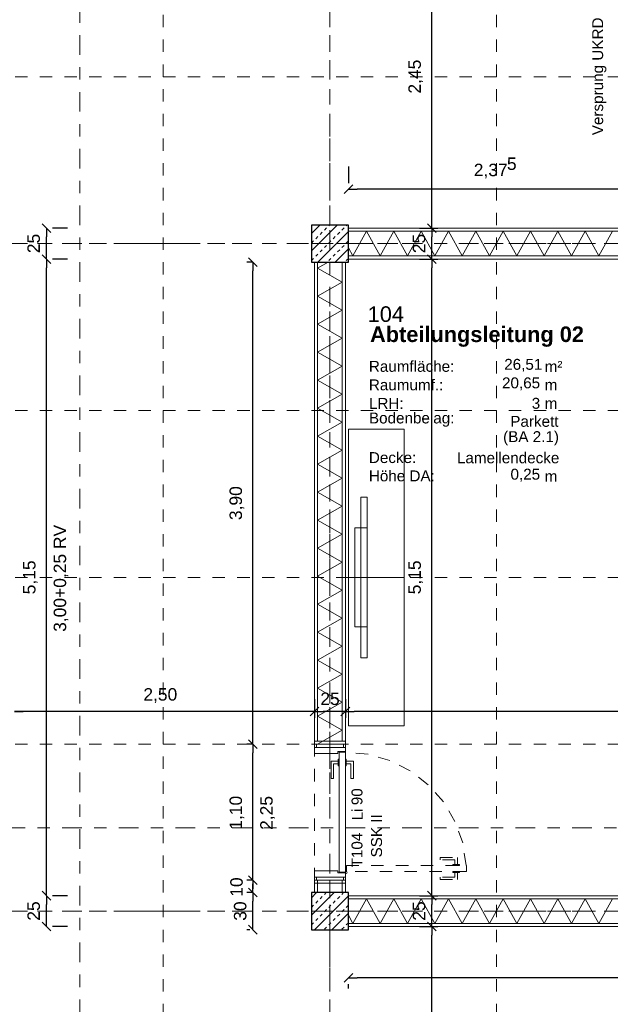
# Model space of a CAD drawing. Header units: metres. Extents: x -45.2 to 14.3, y -31.8 to 10.2.
# Tile 128 of 152: x -7.9 to -3.1, y -14.3 to -6.3. Entities that reach past the tile are written whole.
import ezdxf

# ---------------------------------------------------------------- set-up
doc = ezdxf.new("R2010")
doc.units = ezdxf.units.M
doc.header["$LTSCALE"] = 0.05
for name, pattern in [('Achsen 01', [5.291531, 3.175, -1.058062, 0.352704, -0.705764]), ('gestrichelt - 01', [2, 1, -1]), ('ISO-07 Punktiert', [0.889, 0.127, -0.762]), ('Raster 01', [2, 1, -1]), ('VW-01 Strichlinie kurz', [2, 1, -1])]:
    doc.linetypes.add(name, pattern=pattern)
doc.layers.get('0').update_dxf_attribs({"lineweight": 25})
for name, color, linetype, lineweight in [('013_Beton und Stahlbetonarbeiten-340 Innenstützen', 7, 'Continuous', 25), ('013_Beton und Stahlbetonarbeiten-Deckenversprung GRU', 7, 'VW-01 Strichlinie kurz', 9), ('027_Tischlerarbeiten-340 Innentüren', 7, 'Continuous', 9), ('031_Metallbauarbeiten-340 Innentüren _ Elemente', 7, 'Continuous', 9), ('039_Trockenbauarbeiten-000 Sturz', 7, 'ISO-07 Punktiert', 9), ('039_Trockenbauarbeiten-340 Gipskarton', 7, 'Continuous', 9), ('AV1-Einrichtung Bemaßung', 7, 'Continuous', 9), ('AV1-Schnitt Achsen', 7, 'Achsen 01', 18), ('AV1-Stempel-Raumstempel', 7, 'Continuous', 9)]:
    doc.layers.add(name, color=color, linetype=linetype, lineweight=lineweight)
for name, color, linetype, lineweight, true_color in [('039_Trockenbauarbeiten-340 Dämmung', 7, 'Continuous', 9, 0xc0c0c0), ('AV1-Achsen', 1, 'Achsen 01', 18, 0xff0000), ('AV1-Einrichtung', 7, 'Continuous', 9, 0xa6a6a6), ('AV1-Raster', 7, 'Raster 01', 9, 0xa6a6a6)]:
    doc.layers.add(name, color=color, linetype=linetype, lineweight=lineweight, true_color=true_color)
doc.styles.add('Arial', font='arial.ttf')
doc.styles.add('Arial (bold)', font='arialbd.ttf')

msp = doc.modelspace()

# ---------------------------------------------------------------- linework, layer by layer
at = {"color": 0, "linetype": 'Continuous', "lineweight": 15}
for p, q in [((-5.2854, -7.6954), (-5.2146, -7.6246)), ((-7.7312, -7.9396), (-7.6605, -8.0104)), ((-4.5395, -8.0104), (-4.6102, -7.9396)), ((-4.6102, -7.9396), (-4.5395, -8.0104)), ((-7.6605, -8.2604), (-7.7312, -8.1896)), ((-7.7312, -8.1896), (-7.6605, -8.2604)), ((-4.5395, -8.2604), (-4.6102, -8.1896)), ((-4.6102, -8.1896), (-4.5395, -8.2604)), ((-6.0587, -8.2146), (-5.988, -8.2854)), ((-5.4896, -11.8506), (-5.5604, -11.9213)), ((-5.5604, -11.9213), (-5.4896, -11.8506)), ((-5.2396, -11.8506), (-5.3104, -11.9213)), ((-5.3104, -11.9213), (-5.2396, -11.8506)), ((-5.988, -12.1854), (-6.0587, -12.1146)), ((-6.0587, -12.1146), (-5.988, -12.1854)), ((-5.988, -13.2854), (-6.0587, -13.2146)), ((-6.0587, -13.2146), (-5.988, -13.2854)), ((-7.6605, -13.4104), (-7.7312, -13.3396)), ((-7.7312, -13.3396), (-7.6605, -13.4104)), ((-5.988, -13.3854), (-6.0587, -13.3146)), ((-6.0587, -13.3146), (-5.988, -13.3854)), ((-4.5395, -13.4104), (-4.6102, -13.3396)), ((-4.6102, -13.3396), (-4.5395, -13.4104)), ((-7.6605, -13.6604), (-7.7312, -13.5896)), ((-5.988, -13.6854), (-6.0587, -13.6146)), ((-4.5395, -13.6604), (-4.6102, -13.5896)), ((-4.6102, -13.5896), (-4.5395, -13.6604)), ((-5.2854, -14.0754), (-5.2146, -14.0046))]:
    msp.add_line(p, q, dxfattribs=at)
at = {"color": 0, "linetype": 'ByBlock', "lineweight": -2}
for p, q in [((-5.25, -7.66), (-5.1793, -7.66)), ((-4.5749, -7.975), (-4.5749, -7.9043)), ((-7.6959, -7.975), (-7.6959, -8.0457)), ((-4.5749, -7.975), (-4.5749, -8.0457)), ((-7.6959, -8.225), (-7.6959, -8.1543)), ((-4.5749, -8.225), (-4.5749, -8.1543)), ((-7.6959, -8.225), (-7.6959, -8.2957)), ((-6.0233, -8.25), (-6.0233, -8.3207)), ((-4.5749, -8.225), (-4.5749, -8.2957)), ((-5.525, -11.8859), (-5.5957, -11.8859)), ((-5.525, -11.8859), (-5.4543, -11.8859)), ((-5.275, -11.8859), (-5.3457, -11.8859)), ((-5.275, -11.8859), (-5.2043, -11.8859)), ((-6.0233, -12.15), (-6.0233, -12.0793)), ((-6.0233, -12.15), (-6.0233, -12.2207)), ((-6.0233, -13.25), (-6.0233, -13.1793)), ((-6.0233, -13.25), (-6.0233, -13.3207)), ((-6.0233, -13.35), (-6.0233, -13.2793)), ((-7.6959, -13.375), (-7.6959, -13.3043)), ((-7.6959, -13.375), (-7.6959, -13.4457)), ((-6.0233, -13.35), (-6.0233, -13.4207)), ((-4.5749, -13.375), (-4.5749, -13.3043)), ((-4.5749, -13.375), (-4.5749, -13.4457)), ((-7.6959, -13.625), (-7.6959, -13.5543)), ((-6.0233, -13.65), (-6.0233, -13.5793)), ((-4.5749, -13.625), (-4.5749, -13.5543)), ((-4.5749, -13.625), (-4.5749, -13.6957)), ((-5.25, -14.04), (-5.1793, -14.04))]:
    msp.add_line(p, q, dxfattribs=at)
at = {"layer": '013_Beton und Stahlbetonarbeiten-340 Innenstützen', "color": 251, "linetype": 'Continuous', "lineweight": 13, "true_color": 0x4c4c4c}
for p, q in [((-5.55, -7.9542), (-5.5458, -7.95)), ((-5.3402, -7.95), (-5.55, -8.1598)), ((-5.4816, -7.95), (-5.55, -8.0184)), ((-5.4094, -7.955), (-5.4044, -7.95)), ((-5.2679, -7.955), (-5.263, -7.95)), ((-5.5154, -8.061), (-5.4978, -8.0433)), ((-5.25, -8.0012), (-5.4988, -8.25)), ((-5.4801, -8.0257), (-5.4624, -8.008)), ((-5.4447, -7.9903), (-5.427, -7.9726)), ((-5.374, -8.061), (-5.3563, -8.0433)), ((-5.3387, -8.0257), (-5.321, -8.008)), ((-5.3033, -7.9903), (-5.2856, -7.9726)), ((-5.55, -8.0956), (-5.5331, -8.0787)), ((-5.4447, -8.1317), (-5.427, -8.1141)), ((-5.4094, -8.0964), (-5.3917, -8.0787)), ((-5.3033, -8.1317), (-5.2856, -8.1141)), ((-5.2679, -8.0964), (-5.2503, -8.0787)), ((-5.5154, -8.2024), (-5.4978, -8.1848)), ((-5.4801, -8.1671), (-5.4624, -8.1494)), ((-5.374, -8.2024), (-5.3563, -8.1848)), ((-5.25, -8.1426), (-5.3574, -8.25)), ((-5.3387, -8.1671), (-5.321, -8.1494)), ((-5.55, -8.237), (-5.5331, -8.2201)), ((-5.4094, -8.2378), (-5.3917, -8.2201)), ((-5.2679, -8.2378), (-5.2503, -8.2201)), ((-5.3662, -13.35), (-5.55, -13.5338)), ((-5.5076, -13.35), (-5.55, -13.3924)), ((-5.25, -13.3752), (-5.5248, -13.65)), ((-5.4447, -13.3643), (-5.4304, -13.35)), ((-5.3033, -13.3643), (-5.289, -13.35)), ((-5.55, -13.4696), (-5.5331, -13.4527)), ((-5.5154, -13.435), (-5.4978, -13.4174)), ((-5.4801, -13.3997), (-5.4624, -13.382)), ((-5.4094, -13.4704), (-5.3917, -13.4527)), ((-5.374, -13.435), (-5.3563, -13.4174)), ((-5.3387, -13.3997), (-5.321, -13.382)), ((-5.2679, -13.4704), (-5.2503, -13.4527)), ((-5.4801, -13.5411), (-5.4624, -13.5234)), ((-5.4447, -13.5057), (-5.427, -13.4881)), ((-5.25, -13.5166), (-5.3834, -13.65)), ((-5.3387, -13.5411), (-5.321, -13.5234)), ((-5.3033, -13.5057), (-5.2856, -13.4881)), ((-5.55, -13.611), (-5.5331, -13.5941)), ((-5.5154, -13.5765), (-5.4978, -13.5588)), ((-5.4094, -13.6118), (-5.3917, -13.5941)), ((-5.374, -13.5765), (-5.3563, -13.5588)), ((-5.2679, -13.6118), (-5.2503, -13.5941)), ((-5.4447, -13.6472), (-5.427, -13.6295)), ((-5.3033, -13.6472), (-5.2856, -13.6295))]:
    msp.add_line(p, q, dxfattribs=at)
at = {"layer": '013_Beton und Stahlbetonarbeiten-340 Innenstützen'}
for points in [[(-5.25, -7.95), (-5.55, -7.95), (-5.55, -8.25), (-5.25, -8.25)], [(-5.25, -13.35), (-5.55, -13.35), (-5.55, -13.65), (-5.25, -13.65)]]:
    msp.add_lwpolyline(points, close=True, dxfattribs=at)
at = {"layer": '027_Tischlerarbeiten-340 Innentüren'}
for points in [[(-5.275, -12.21), (-5.335, -12.21), (-5.335, -12.225), (-5.525, -12.225), (-5.525, -12.175), (-5.275, -12.175)], [(-5.51, -12.15), (-5.29, -12.15), (-5.29, -12.175), (-5.51, -12.175)], [(-5.325, -12.215), (-5.275, -12.215), (-5.275, -13.185), (-5.325, -13.185)], [(-5.3325, -12.2875), (-5.3325, -12.3075), (-5.37, -12.3075), (-5.37, -12.4275), (-5.39, -12.4275), (-5.39, -12.2875)], [(-5.3325, -12.27), (-5.325, -12.27), (-5.325, -12.325), (-5.3325, -12.325)], [(-5.275, -12.27), (-5.2675, -12.27), (-5.2675, -12.325), (-5.275, -12.325)], [(-5.2675, -12.2875), (-5.2675, -12.3075), (-5.23, -12.3075), (-5.23, -12.4275), (-5.21, -12.4275), (-5.21, -12.2875)], [(-5.275, -13.19), (-5.335, -13.19), (-5.335, -13.175), (-5.525, -13.175), (-5.525, -13.225), (-5.275, -13.225)], [(-5.26, -13.1875), (-5.2622, -13.1928), (-5.2675, -13.195), (-5.2728, -13.1928), (-5.275, -13.1875), (-5.2728, -13.1822), (-5.2675, -13.18), (-5.2622, -13.1822)], [(-5.51, -13.225), (-5.29, -13.225), (-5.29, -13.25), (-5.51, -13.25)]]:
    msp.add_lwpolyline(points, close=True, dxfattribs=at)
at = {"layer": '027_Tischlerarbeiten-340 Innentüren', "color": 253, "linetype": 'gestrichelt - 01', "lineweight": 9, "true_color": 0xa6a6a6}
msp.add_lwpolyline([(-4.2967, -13.1301), (-4.325, -12.9478), (-4.3872, -12.7742), (-4.481, -12.6154), (-4.6032, -12.4772), (-4.7492, -12.3646), (-4.9139, -12.2815), (-5.0913, -12.2311), (-5.275, -12.215)], dxfattribs=at)
for points in [[(-5.265, -13.13), (-4.295, -13.13), (-4.295, -13.18), (-5.265, -13.18)], [(-4.3675, -13.1225), (-4.3875, -13.1225), (-4.3875, -13.085), (-4.5075, -13.085), (-4.5075, -13.065), (-4.3675, -13.065)], [(-4.405, -13.1225), (-4.35, -13.1225), (-4.35, -13.13), (-4.405, -13.13)], [(-4.3675, -13.1875), (-4.3875, -13.1875), (-4.3875, -13.225), (-4.5075, -13.225), (-4.5075, -13.245), (-4.3675, -13.245)], [(-4.405, -13.18), (-4.35, -13.18), (-4.35, -13.1875), (-4.405, -13.1875)]]:
    msp.add_lwpolyline(points, close=True, dxfattribs=at)
at = {"layer": '039_Trockenbauarbeiten-000 Sturz', "linetype": 'VW-01 Strichlinie kurz'}
msp.add_lwpolyline([(-5.275, -13.25), (-5.525, -13.25), (-5.525, -12.15), (-5.275, -12.15)], close=True, dxfattribs=at)
at = {"layer": '039_Trockenbauarbeiten-340 Dämmung'}
for points in [[(-3.1116, -8), (-3.2222, -8.2), (-3.3328, -8), (-3.4434, -8.2), (-3.554, -8), (-3.6646, -8.2), (-3.7753, -8), (-3.8859, -8.2), (-3.9965, -8), (-4.1071, -8.2), (-4.2177, -8), (-4.3283, -8.2), (-4.4389, -8), (-4.5496, -8.2), (-4.6602, -8), (-4.7708, -8.2), (-4.8814, -8), (-4.992, -8.2), (-5.1026, -8), (-5.2132, -8.2), (-5.25, -8.1335)], [(-5.5, -12.15), (-5.3, -12.0367), (-5.5, -11.9234), (-5.3, -11.8101), (-5.5, -11.6968), (-5.3, -11.5835), (-5.5, -11.4703), (-5.3, -11.357), (-5.5, -11.2437), (-5.3, -11.1304), (-5.5, -11.0171), (-5.3, -10.9038), (-5.5, -10.7905), (-5.3, -10.6772), (-5.5, -10.5639), (-5.3, -10.4506), (-5.5, -10.3373), (-5.3, -10.224), (-5.5, -10.1108), (-5.3, -9.9975), (-5.5, -9.8842), (-5.3, -9.7709), (-5.5, -9.6576), (-5.3, -9.5443), (-5.5, -9.431), (-5.3, -9.3177), (-5.5, -9.2044), (-5.3, -9.0911), (-5.5, -8.9778), (-5.3, -8.8646), (-5.5, -8.7513), (-5.3, -8.638), (-5.5, -8.5247), (-5.3, -8.4114), (-5.5, -8.2981), (-5.4151, -8.25)], [(-3.1116, -13.4), (-3.2222, -13.6), (-3.3328, -13.4), (-3.4434, -13.6), (-3.554, -13.4), (-3.6646, -13.6), (-3.7753, -13.4), (-3.8859, -13.6), (-3.9965, -13.4), (-4.1071, -13.6), (-4.2177, -13.4), (-4.3283, -13.6), (-4.4389, -13.4), (-4.5496, -13.6), (-4.6602, -13.4), (-4.7708, -13.6), (-4.8814, -13.4), (-4.992, -13.6), (-5.1026, -13.4), (-5.2132, -13.6), (-5.25, -13.5335)]]:
    msp.add_lwpolyline(points, dxfattribs=at)
msp.add_lwpolyline([(-5.5, -12.125), (-5.5, -8.25), (-5.3, -8.25), (-5.3, -12.125)], close=True, dxfattribs=at)
at = {"layer": '039_Trockenbauarbeiten-340 Gipskarton'}
for points in [[(-5.25, -7.975), (-2.875, -7.975), (-2.875, -8), (-5.25, -8)], [(-5.25, -8.2), (-2.875, -8.2), (-2.875, -8.225), (-5.25, -8.225)], [(-5.525, -12.125), (-5.525, -8.25), (-5.5, -8.25), (-5.5, -12.125)], [(-5.3, -12.125), (-5.3, -8.25), (-5.275, -8.25), (-5.275, -12.125)], [(-5.525, -12.125), (-5.275, -12.125), (-5.275, -12.15), (-5.525, -12.15)], [(-5.525, -13.25), (-5.275, -13.25), (-5.275, -13.35), (-5.525, -13.35)], [(-5.525, -13.25), (-5.5, -13.25), (-5.5, -13.35), (-5.525, -13.35)], [(-5.525, -13.25), (-5.275, -13.25), (-5.275, -13.275), (-5.525, -13.275)], [(-5.3, -13.25), (-5.275, -13.25), (-5.275, -13.35), (-5.3, -13.35)], [(-0.125, -13.375), (-0.125, -13.4), (-5.25, -13.4), (-5.25, -13.375)], [(-0.125, -13.6), (-0.125, -13.625), (-5.25, -13.625), (-5.25, -13.6)]]:
    msp.add_lwpolyline(points, close=True, dxfattribs=at)
at = {"layer": 'AV1-Achsen'}
for p, q in [((-5.4, -26.5), (-5.4, 4.9)), ((-43.35, -8.1), (4.2, -8.1)), ((-43.35, -13.5), (4.2, -13.5))]:
    msp.add_line(p, q, dxfattribs=at)
at = {"layer": 'AV1-Einrichtung'}
for points in [[(-5.2489, -9.6), (-4.7989, -9.6), (-4.7989, -10.8), (-5.2489, -10.8)], [(-5.1489, -11.45), (-5.1489, -10.15), (-5.0989, -10.15), (-5.0989, -11.45)], [(-5.1989, -11.2), (-5.1989, -10.4), (-5.0989, -10.4), (-5.0989, -11.2)], [(-5.2489, -10.8), (-4.7989, -10.8), (-4.7989, -12), (-5.2489, -12)]]:
    msp.add_lwpolyline(points, close=True, dxfattribs=at)
at = {"layer": 'AV1-Einrichtung Bemaßung', "color": 0, "lineweight": -2}
for p, q in [((-4.5749, -7.9043), (-4.5749, -5.5957)), ((-5.25, -7.475), (-5.25, -7.61)), ((-2.9457, -7.66), (-5.1793, -7.66)), ((-7.525, -7.975), (-7.6459, -7.975)), ((-4.6749, -7.975), (-4.5249, -7.975)), ((-4.6749, -7.975), (-4.5249, -7.975)), ((-7.6959, -8.1543), (-7.6959, -8.0457)), ((-4.5749, -8.1543), (-4.5749, -8.0457)), ((-7.525, -8.225), (-7.6459, -8.225)), ((-7.525, -8.225), (-7.6459, -8.225)), ((-6.025, -8.25), (-6.0733, -8.25)), ((-4.6749, -8.225), (-4.5249, -8.225)), ((-4.6749, -8.225), (-4.5249, -8.225)), ((-7.6959, -13.3043), (-7.6959, -8.2957)), ((-6.0233, -12.0793), (-6.0233, -8.3207)), ((-4.5749, -13.3043), (-4.5749, -8.2957)), ((-5.525, -11.7859), (-5.525, -11.9359)), ((-5.525, -11.7859), (-5.525, -11.9359)), ((-5.275, -11.7859), (-5.275, -11.9359)), ((-5.275, -11.7859), (-5.275, -11.9359)), ((-7.9543, -11.8859), (-7.8836, -11.8859)), ((-5.5957, -11.8859), (-7.9543, -11.8859)), ((-5.3457, -11.8859), (-5.4543, -11.8859)), ((-0.1957, -11.8859), (-5.2043, -11.8859)), ((-6.025, -12.15), (-6.0733, -12.15)), ((-6.025, -12.15), (-6.0733, -12.15)), ((-6.0233, -13.1793), (-6.0233, -12.2207)), ((-6.025, -13.25), (-6.0733, -13.25)), ((-6.025, -13.25), (-6.0733, -13.25)), ((-6.0233, -13.2793), (-6.0233, -13.3207)), ((-7.525, -13.375), (-7.6459, -13.375)), ((-7.525, -13.375), (-7.6459, -13.375)), ((-6.025, -13.35), (-6.0733, -13.35)), ((-6.025, -13.35), (-6.0733, -13.35)), ((-4.6749, -13.375), (-4.5249, -13.375)), ((-4.6749, -13.375), (-4.5249, -13.375)), ((-7.6959, -13.5543), (-7.6959, -13.4457)), ((-6.0233, -13.5793), (-6.0233, -13.4207)), ((-4.5749, -13.5543), (-4.5749, -13.4457)), ((-7.525, -13.625), (-7.6459, -13.625)), ((-6.05, -13.65), (-6.0733, -13.65)), ((-4.6749, -13.625), (-4.5249, -13.625)), ((-4.6749, -13.625), (-4.5249, -13.625)), ((-4.5749, -16.0043), (-4.5749, -13.6957)), ((-5.25, -14.125), (-5.25, -14.09)), ((-0.1957, -14.04), (-5.1793, -14.04))]:
    msp.add_line(p, q, dxfattribs=at)
at = {"layer": 'AV1-Raster'}
for p, q in [((-6.75, -22.95), (-6.75, 1.35)), ((-5.4, -22.95), (-5.4, 1.35)), ((-4.05, -22.95), (-4.05, 1.35)), ((1.35, -6.75), (-40.5, -6.75)), ((1.35, -8.1), (-40.5, -8.1)), ((1.35, -9.45), (-40.5, -9.45)), ((1.35, -10.8), (-40.5, -10.8)), ((1.35, -12.15), (-40.5, -12.15)), ((1.35, -13.5), (-40.5, -13.5))]:
    msp.add_line(p, q, dxfattribs=at)
at = {"layer": 'AV1-Schnitt Achsen'}
for p, q in [((-7.425, -26.3), (-7.425, 4.7)), ((-43.35, -12.825), (4.2, -12.825))]:
    msp.add_line(p, q, dxfattribs=at)
at = {"layer": 'Defpoints', "color": 0, "lineweight": 0}
for p, q in [((-5.25, -7.66), (-5.25, -7.66)), ((-7.6959, -7.975), (-7.6959, -7.975)), ((-5.25, -7.975), (-5.25, -7.975)), ((-5.25, -7.975), (-5.25, -7.975)), ((-5.25, -7.975), (-5.25, -7.975)), ((-4.5749, -7.975), (-4.5749, -7.975)), ((-7.6959, -8.225), (-7.6959, -8.225)), ((-6.0233, -8.25), (-6.0233, -8.25)), ((-5.525, -8.25), (-5.525, -8.25)), ((-5.525, -8.25), (-5.525, -8.25)), ((-5.525, -8.25), (-5.525, -8.25)), ((-5.275, -8.25), (-5.275, -8.25)), ((-5.275, -8.25), (-5.275, -8.25)), ((-5.25, -8.225), (-5.25, -8.225)), ((-5.25, -8.225), (-5.25, -8.225)), ((-4.5749, -8.225), (-4.5749, -8.225)), ((-5.525, -11.8859), (-5.525, -11.8859)), ((-5.275, -11.8859), (-5.275, -11.8859)), ((-6.0233, -12.15), (-6.0233, -12.15)), ((-5.525, -12.15), (-5.525, -12.15)), ((-5.525, -12.15), (-5.525, -12.15)), ((-6.0233, -13.25), (-6.0233, -13.25)), ((-5.525, -13.25), (-5.525, -13.25)), ((-5.525, -13.25), (-5.525, -13.25)), ((-7.6959, -13.375), (-7.6959, -13.375)), ((-6.0233, -13.35), (-6.0233, -13.35)), ((-5.525, -13.35), (-5.525, -13.35)), ((-5.525, -13.35), (-5.525, -13.35)), ((-5.25, -13.375), (-5.25, -13.375)), ((-5.25, -13.375), (-5.25, -13.375)), ((-4.5749, -13.375), (-4.5749, -13.375)), ((-5.55, -13.65), (-5.55, -13.65)), ((-5.25, -13.625), (-5.25, -13.625)), ((-5.25, -13.625), (-5.25, -13.625)), ((-5.25, -13.625), (-5.25, -13.625)), ((-4.5749, -13.625), (-4.5749, -13.625)), ((-5.25, -14.04), (-5.25, -14.04))]:
    msp.add_line(p, q, dxfattribs=at)

# ---------------------------------------------------------------- texts
at = {"layer": '013_Beton und Stahlbetonarbeiten-Deckenversprung GRU', "color": 7, "insert": (-3.161, -7.2233), "char_height": 0.088263, "attachment_point": 7, "rotation": 90, "style": 'Arial'}
msp.add_mtext('Versprung UKRD', dxfattribs=at)
at = {"layer": '031_Metallbauarbeiten-340 Innentüren _ Elemente', "char_height": 0.08826, "attachment_point": 7, "rotation": 90, "style": 'Arial'}
for s, insert in [('90', (-5.1356, -12.6432)), ('Li', (-5.1341, -12.7656)), ('T104', (-5.1356, -13.1465))]:
    msp.add_mtext(s, dxfattribs=dict(at, insert=insert))
at = {"layer": '031_Metallbauarbeiten-340 Innentüren _ Elemente', "color": 7, "insert": (-4.9771, -13.0656), "char_height": 0.08826, "attachment_point": 7, "rotation": 90, "style": 'Arial'}
msp.add_mtext('SSK II', dxfattribs=at)
at = {"layer": 'AV1-Einrichtung Bemaßung', "color": 0, "char_height": 0.10087, "attachment_point": 7, "rotation": 90, "style": 'Arial'}
for s, insert in [('2,45', (-4.645, -6.8864)), ('25', (-7.7478, -8.1776)), ('25', (-4.6268, -8.1776)), ('3,90', (-6.0935, -10.3367)), ('5,15', (-7.766, -10.9372)), ('5,15', (-4.645, -10.9372)), ('1,10', (-6.0935, -12.8414)), ('10', (-6.1049, -13.3837)), ('25', (-7.7478, -13.5776)), ('30', (-6.0753, -13.578)), ('25', (-4.6268, -13.5776))]:
    msp.add_mtext(s, dxfattribs=dict(at, insert=insert))
at = {"layer": 'AV1-Einrichtung Bemaßung', "color": 0, "attachment_point": 7, "style": 'Arial'}
for s, insert, char_height in [('5', (-3.9667, -7.5058), 0.1009), ('2,37', (-4.2351, -7.5731), 0.10087), ('2,50', (-6.9108, -11.8158), 0.10087), ('25', (-5.4776, -11.834), 0.10087)]:
    msp.add_mtext(s, dxfattribs=dict(at, insert=insert, char_height=char_height))
at = {"layer": 'AV1-Einrichtung Bemaßung', "attachment_point": 7, "rotation": 90, "style": 'Arial'}
for s, insert, char_height in [('3,00+0,25 RV', (-7.5178, -11.2408), 0.100872), ('2,25', (-5.8452, -12.8429), 0.10087)]:
    msp.add_mtext(s, dxfattribs=dict(at, insert=insert, char_height=char_height))
at = {"layer": 'AV1-Stempel-Raumstempel', "attachment_point": 7}
for s, insert, char_height, style in [('104', (-5.0942, -8.7353), 0.12609, 'Arial'), ('Abteilungsleitung 02', (-5.075, -8.9353), 0.12609, 'Arial (bold)'), ('Raumfläche:', (-5.0847, -9.1383), 0.088263, 'Arial'), ('26,51', (-3.9885, -9.1372), 0.08826, 'Arial'), ('m²', (-3.6607, -9.1379), 0.08826, 'Arial'), ('Raumumf.:', (-5.0847, -9.2883), 0.08826, 'Arial'), ('20,65', (-4.0062, -9.2872), 0.08826, 'Arial'), ('m', (-3.6607, -9.2868), 0.0883, 'Arial'), ('LRH:', (-5.084, -9.4368), 0.08826, 'Arial'), ('3', (-3.7655, -9.4372), 0.0883, 'Arial'), ('m', (-3.6607, -9.4368), 0.0883, 'Arial'), ('Bodenbelag:', (-5.084, -9.5813), 0.088263, 'Arial'), ('Parkett', (-3.9394, -9.5831), 0.08826, 'Arial'), ('(BA 2.1)', (-3.9975, -9.7322), 0.08826, 'Arial'), ('Decke:', (-5.0845, -9.8764), 0.08826, 'Arial'), ('Lamellendecke', (-4.3715, -9.8782), 0.088263, 'Arial'), ('Höhe DA:', (-5.0849, -10.0245), 0.08826, 'Arial'), ('0,25', (-3.9376, -10.0261), 0.08826, 'Arial'), ('m', (-3.6607, -10.0258), 0.0883, 'Arial')]:
    msp.add_mtext(s, dxfattribs=dict(at, insert=insert, char_height=char_height, style=style))

doc.saveas('drawing.dxf')
